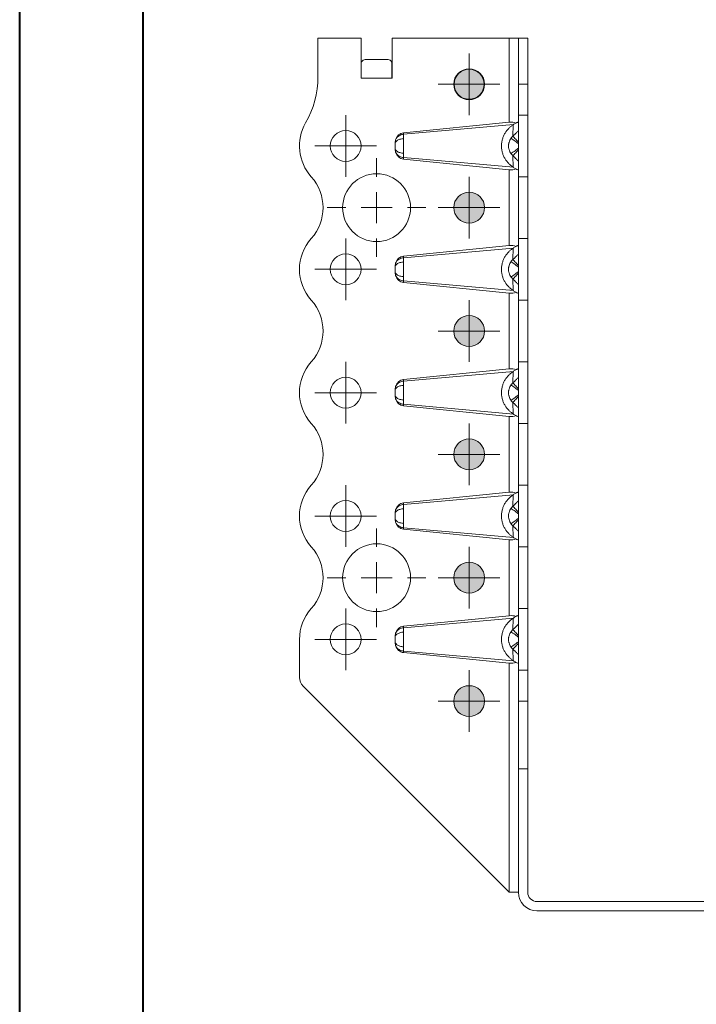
# Model space of a CAD drawing. Header units: millimetres. Extents: x 0 to 210, y 0 to 297.
# Tile 7 of 9: x 0 to 55, y 149 to 229. Entities that reach past the tile are written whole.
import ezdxf

# ---------------------------------------------------------------- set-up
doc = ezdxf.new("R2010")
doc.units = ezdxf.units.MM

# ---------------------------------------------------------------- blocks, each defined once
blk = doc.blocks.new('SW_CENTERMARKSYMBOL_0')
at = {"color": 0, "linetype": 'Continuous', "lineweight": 0}
for p, q in [((0, 2.5), (0, 4)), ((0, 0), (0, 1.25)), ((-2.5, 0), (-4, 0)), ((0, 0), (-1.25, 0)), ((0, 0), (0, -1.25)), ((0, 0), (1.25, 0)), ((2.5, 0), (4, 0)), ((0, -2.5), (0, -4))]:
    blk.add_line(p, q, dxfattribs=at)
blk = doc.blocks.new('SW_CENTERMARKSYMBOL_1')
at = {"color": 0, "linetype": 'Continuous', "lineweight": 0}
for p, q in [((0, 2.5), (0, 4)), ((0, 0), (0, 1.25)), ((-2.5, 0), (-4, 0)), ((0, 0), (-1.25, 0)), ((0, 0), (0, -1.25)), ((0, 0), (1.25, 0)), ((2.5, 0), (4, 0)), ((0, -2.5), (0, -4))]:
    blk.add_line(p, q, dxfattribs=at)
blk = doc.blocks.new('SW_CENTERMARKSYMBOL_2')
at = {"color": 0, "linetype": 'Continuous', "lineweight": 0}
for p, q in [((0, 1.25), (0, 2.5)), ((0, 0), (0, 1.25)), ((-1.25, 0), (-2.5, 0)), ((0, 0), (-1.25, 0)), ((0, 0), (0, -1.25)), ((0, 0), (1.25, 0)), ((1.25, 0), (2.5, 0)), ((0, -1.25), (0, -2.5))]:
    blk.add_line(p, q, dxfattribs=at)
blk = doc.blocks.new('SW_CENTERMARKSYMBOL_3')
at = {"color": 0, "linetype": 'Continuous', "lineweight": 0}
for p, q in [((0, 1.25), (0, 2.5)), ((0, 0), (0, 1.25)), ((-1.25, 0), (-2.5, 0)), ((0, 0), (-1.25, 0)), ((0, 0), (0, -1.25)), ((0, 0), (1.25, 0)), ((1.25, 0), (2.5, 0)), ((0, -1.25), (0, -2.5))]:
    blk.add_line(p, q, dxfattribs=at)
blk = doc.blocks.new('SW_CENTERMARKSYMBOL_4')
at = {"color": 0, "linetype": 'Continuous', "lineweight": 0}
for p, q in [((0, 1.25), (0, 2.5)), ((0, 0), (0, 1.25)), ((-1.25, 0), (-2.5, 0)), ((0, 0), (-1.25, 0)), ((0, 0), (0, -1.25)), ((0, 0), (1.25, 0)), ((1.25, 0), (2.5, 0)), ((0, -1.25), (0, -2.5))]:
    blk.add_line(p, q, dxfattribs=at)
blk = doc.blocks.new('SW_CENTERMARKSYMBOL_5')
at = {"color": 0, "linetype": 'Continuous', "lineweight": 0}
for p, q in [((0, 1.25), (0, 2.5)), ((0, 0), (0, 1.25)), ((-1.25, 0), (-2.5, 0)), ((0, 0), (-1.25, 0)), ((0, 0), (0, -1.25)), ((0, 0), (1.25, 0)), ((1.25, 0), (2.5, 0)), ((0, -1.25), (0, -2.5))]:
    blk.add_line(p, q, dxfattribs=at)
blk = doc.blocks.new('SW_CENTERMARKSYMBOL_6')
at = {"color": 0, "linetype": 'Continuous', "lineweight": 0}
for p, q in [((0, 1.25), (0, 2.5)), ((0, 0), (0, 1.25)), ((-1.25, 0), (-2.5, 0)), ((0, 0), (-1.25, 0)), ((0, 0), (0, -1.25)), ((0, 0), (1.25, 0)), ((1.25, 0), (2.5, 0)), ((0, -1.25), (0, -2.5))]:
    blk.add_line(p, q, dxfattribs=at)
blk = doc.blocks.new('SW_CENTERMARKSYMBOL_7')
at = {"color": 0, "linetype": 'Continuous', "lineweight": 0}
for p, q in [((0, 1.25), (0, 2.5)), ((0, 0), (0, 1.25)), ((-1.25, 0), (-2.5, 0)), ((0, 0), (-1.25, 0)), ((0, 0), (0, -1.25)), ((0, 0), (1.25, 0)), ((1.25, 0), (2.5, 0)), ((0, -1.25), (0, -2.5))]:
    blk.add_line(p, q, dxfattribs=at)
blk = doc.blocks.new('SW_CENTERMARKSYMBOL_8')
at = {"color": 0, "linetype": 'Continuous', "lineweight": 0}
for p, q in [((0, 1.25), (0, 2.5)), ((0, 0), (0, 1.25)), ((-1.25, 0), (-2.5, 0)), ((0, 0), (-1.25, 0)), ((0, 0), (0, -1.25)), ((0, 0), (1.25, 0)), ((1.25, 0), (2.5, 0)), ((0, -1.25), (0, -2.5))]:
    blk.add_line(p, q, dxfattribs=at)
blk = doc.blocks.new('SW_CENTERMARKSYMBOL_9')
at = {"color": 0, "linetype": 'Continuous', "lineweight": 0}
for p, q in [((0, 1.25), (0, 2.5)), ((0, 0), (0, 1.25)), ((-1.25, 0), (-2.5, 0)), ((0, 0), (-1.25, 0)), ((0, 0), (0, -1.25)), ((0, 0), (1.25, 0)), ((1.25, 0), (2.5, 0)), ((0, -1.25), (0, -2.5))]:
    blk.add_line(p, q, dxfattribs=at)
blk = doc.blocks.new('SW_CENTERMARKSYMBOL_10')
at = {"color": 0, "linetype": 'Continuous', "lineweight": 0}
for p, q in [((0, 1.25), (0, 2.5)), ((0, 0), (0, 1.25)), ((-1.25, 0), (-2.5, 0)), ((0, 0), (-1.25, 0)), ((0, 0), (0, -1.25)), ((0, 0), (1.25, 0)), ((1.25, 0), (2.5, 0)), ((0, -1.25), (0, -2.5))]:
    blk.add_line(p, q, dxfattribs=at)
blk = doc.blocks.new('SW_CENTERMARKSYMBOL_11')
at = {"color": 0, "linetype": 'Continuous', "lineweight": 0}
for p, q in [((0, 1.25), (0, 2.5)), ((0, 0), (0, 1.25)), ((-1.25, 0), (-2.5, 0)), ((0, 0), (-1.25, 0)), ((0, 0), (0, -1.25)), ((0, 0), (1.25, 0)), ((1.25, 0), (2.5, 0)), ((0, -1.25), (0, -2.5))]:
    blk.add_line(p, q, dxfattribs=at)
blk = doc.blocks.new('SW_CENTERMARKSYMBOL_12')
at = {"color": 0, "linetype": 'Continuous', "lineweight": 0}
for p, q in [((0, 1.25), (0, 2.5)), ((0, 0), (0, 1.25)), ((-1.25, 0), (-2.5, 0)), ((0, 0), (-1.25, 0)), ((0, 0), (0, -1.25)), ((0, 0), (1.25, 0)), ((1.25, 0), (2.5, 0)), ((0, -1.25), (0, -2.5))]:
    blk.add_line(p, q, dxfattribs=at)

msp = doc.modelspace()

# ---------------------------------------------------------------- hatches: boundary and pattern name
at = {"linetype": 'Continuous'}
h = msp.add_hatch(color=7, dxfattribs=at)
edge = h.paths.add_edge_path(flags=0)
edge.add_arc((36.505, 223.293), 1.218, 0, 360)
h = msp.add_hatch(color=7, dxfattribs=at)
edge = h.paths.add_edge_path(flags=0)
edge.add_arc((36.505, 213.293), 1.25, 0, 360)
h = msp.add_hatch(color=7, dxfattribs=at)
edge = h.paths.add_edge_path(flags=0)
edge.add_arc((36.505, 203.293), 1.25, 0, 360)
h = msp.add_hatch(color=7, dxfattribs=at)
edge = h.paths.add_edge_path(flags=0)
edge.add_arc((36.505, 193.293), 1.25, 0, 360)
h = msp.add_hatch(color=7, dxfattribs=at)
edge = h.paths.add_edge_path(flags=0)
edge.add_arc((36.505, 183.293), 1.25, 0, 360)
h = msp.add_hatch(color=7, dxfattribs=at)
edge = h.paths.add_edge_path(flags=0)
edge.add_arc((36.505, 173.293), 1.25, 0, 360)

# ---------------------------------------------------------------- linework, layer by layer
at = {"color": 7, "linetype": 'Continuous', "lineweight": 40}
for p, q in [((0.079, 0.215), (0.079, 297.215)), ((10.079, 5.215), (10.079, 292.215))]:
    msp.add_line(p, q, dxfattribs=at)
at = {"color": 7, "linetype": 'Continuous', "lineweight": 15}
for p, q in [((24.255, 227.043), (24.255, 223.906)), ((27.755, 227.043), (24.255, 227.043)), ((27.755, 223.788), (27.755, 227.043)), ((30.255, 227.043), (30.255, 223.788)), ((30.255, 227.043), (39.755, 227.043)), ((39.755, 227.043), (39.755, 220.218)), ((39.755, 227.043), (40.505, 227.043)), ((40.505, 227.043), (41.255, 227.043)), ((40.505, 223.293), (40.505, 227.043)), ((41.255, 227.043), (41.255, 223.293)), ((27.76, 225.092), (27.76, 223.793)), ((29.939, 225.293), (28.072, 225.293)), ((30.25, 223.793), (30.25, 225.092)), ((27.76, 223.788), (27.755, 223.788)), ((27.76, 223.793), (27.76, 223.788)), ((30.25, 223.793), (27.76, 223.793)), ((30.25, 223.793), (30.25, 223.788)), ((30.255, 223.788), (30.25, 223.788)), ((40.505, 223.293), (41.255, 223.293)), ((40.505, 220.793), (40.505, 223.293)), ((41.255, 223.293), (41.255, 220.793)), ((40.505, 220.793), (41.255, 220.793)), ((40.505, 215.793), (40.505, 220.793)), ((41.255, 220.793), (41.255, 215.793)), ((31.189, 219.362), (39.755, 220.218)), ((40.092, 220.021), (31.189, 219.236)), ((40.05, 219.083), (40.063, 220.002)), ((31.189, 219.236), (31.189, 219.362)), ((31.189, 217.35), (40.092, 216.565)), ((31.189, 217.225), (31.189, 217.35)), ((39.755, 216.368), (31.189, 217.225)), ((40.063, 216.584), (40.05, 217.503)), ((39.755, 216.368), (39.755, 210.218)), ((40.505, 215.793), (41.255, 215.793)), ((40.505, 210.793), (40.505, 215.793)), ((41.255, 215.793), (41.255, 210.793)), ((40.505, 210.793), (41.255, 210.793)), ((40.505, 205.793), (40.505, 210.793)), ((41.255, 210.793), (41.255, 205.793)), ((31.189, 209.362), (39.755, 210.218)), ((40.092, 210.021), (31.189, 209.236)), ((40.05, 209.083), (40.063, 210.002)), ((31.189, 209.236), (31.189, 209.362)), ((31.189, 207.35), (40.092, 206.565)), ((31.189, 207.225), (31.189, 207.35)), ((39.755, 206.368), (31.189, 207.225)), ((40.063, 206.584), (40.05, 207.503)), ((39.755, 206.368), (39.755, 200.218)), ((40.505, 205.793), (41.255, 205.793)), ((40.505, 200.793), (40.505, 205.793)), ((41.255, 205.793), (41.255, 200.793)), ((40.505, 200.793), (41.255, 200.793)), ((40.505, 195.793), (40.505, 200.793)), ((41.255, 200.793), (41.255, 195.793)), ((31.189, 199.362), (39.755, 200.218)), ((40.092, 200.021), (31.189, 199.236)), ((40.05, 199.083), (40.063, 200.002)), ((31.189, 199.236), (31.189, 199.362)), ((31.189, 197.35), (40.092, 196.565)), ((31.189, 197.225), (31.189, 197.35)), ((39.755, 196.368), (31.189, 197.225)), ((40.063, 196.584), (40.05, 197.503)), ((39.755, 196.368), (39.755, 190.218)), ((40.505, 195.793), (41.255, 195.793)), ((40.505, 190.793), (40.505, 195.793)), ((41.255, 195.793), (41.255, 190.793)), ((40.505, 190.793), (41.255, 190.793)), ((40.505, 185.793), (40.505, 190.793)), ((41.255, 190.793), (41.255, 185.793)), ((31.189, 189.362), (39.755, 190.218)), ((40.092, 190.021), (31.189, 189.236)), ((40.05, 189.083), (40.063, 190.002)), ((31.189, 189.236), (31.189, 189.362)), ((31.189, 187.35), (40.092, 186.565)), ((31.189, 187.225), (31.189, 187.35)), ((39.755, 186.368), (31.189, 187.225)), ((40.063, 186.584), (40.05, 187.503)), ((39.755, 186.368), (39.755, 180.218)), ((40.505, 185.793), (41.255, 185.793)), ((40.505, 180.793), (40.505, 185.793)), ((41.255, 185.793), (41.255, 180.793)), ((40.505, 180.793), (41.255, 180.793)), ((40.505, 175.793), (40.505, 180.793)), ((41.255, 180.793), (41.255, 175.793)), ((31.189, 179.362), (39.755, 180.218)), ((40.092, 180.021), (31.189, 179.236)), ((40.05, 179.083), (40.063, 180.002)), ((31.189, 179.236), (31.189, 179.362)), ((22.755, 178.293), (22.755, 175.207)), ((31.189, 177.35), (40.092, 176.565)), ((31.189, 177.225), (31.189, 177.35)), ((39.755, 176.368), (31.189, 177.225)), ((40.063, 176.584), (40.05, 177.503)), ((39.755, 176.368), (39.755, 157.793)), ((40.505, 175.793), (41.255, 175.793)), ((40.505, 173.293), (40.505, 175.793)), ((41.255, 175.793), (41.255, 173.293)), ((23.048, 174.5), (39.755, 157.793)), ((40.505, 173.293), (41.255, 173.293)), ((40.505, 167.793), (40.505, 173.293)), ((41.255, 173.293), (41.255, 167.793)), ((40.505, 167.793), (40.505, 157.793)), ((40.505, 167.793), (41.255, 167.793)), ((41.255, 157.793), (41.255, 167.793)), ((39.755, 157.793), (40.505, 157.793)), ((90.505, 157.043), (42.005, 157.043)), ((42.005, 156.293), (90.505, 156.293))]:
    msp.add_line(p, q, dxfattribs=at)
for centre, radius in [((36.505, 223.293), 1.25), ((26.505, 218.293), 1.25), ((29.005, 213.293), 2.75), ((36.505, 213.293), 1.25), ((26.505, 208.293), 1.25), ((36.505, 203.293), 1.25), ((26.505, 198.293), 1.25), ((36.505, 193.293), 1.25), ((26.505, 188.293), 1.25), ((29.005, 183.293), 2.75), ((36.505, 183.293), 1.25), ((26.505, 178.293), 1.25), ((36.505, 173.293), 1.25)]:
    msp.add_circle(centre, radius, dxfattribs=at)
at = {"color": 7, "linetype": 'Continuous', "lineweight": 0}
for centre, radius in [((36.505, 223.293), 1.218), ((36.505, 213.293), 1.25), ((36.505, 203.293), 1.25), ((36.505, 193.293), 1.25), ((36.505, 183.293), 1.25), ((36.505, 173.293), 1.25)]:
    msp.add_circle(centre, radius, dxfattribs=at)
at = {"color": 7, "linetype": 'Continuous', "lineweight": 15}
for centre, radius, start, end in [((16.755, 223.906), 7.5, 330.07357, 0), ((26.505, 218.293), 3.75, 150.07357, 221.81031), ((20.915, 213.293), 3.75, 318.18969, 41.81031), ((26.505, 208.293), 3.75, 138.18969, 221.81031), ((20.915, 203.293), 3.75, 318.18969, 41.81031), ((26.505, 198.293), 3.75, 138.18969, 221.81031), ((20.915, 193.293), 3.75, 318.18969, 41.81031), ((26.505, 188.293), 3.75, 138.18969, 221.81031), ((20.915, 183.293), 3.75, 318.18969, 41.81031), ((26.505, 178.293), 3.75, 138.18969, 180), ((23.755, 175.207), 1, 180, 225), ((42.005, 157.793), 1.5, 180, 270), ((42.005, 157.793), 0.75, 180, 270)]:
    msp.add_arc(centre, radius, start, end, dxfattribs=at)
for centre, major_axis, ratio, start_param, end_param in [((28.072, 223.793), (0, 1.5), 0.415, 0, 0.523599), ((29.939, 223.793), (0, 1.5), 0.415, 5.759587, 6.283185), ((39.755, 219.818), (0.748, 0.104), 0.526022, 0.708779, 1.497812), ((31.255, 218.515), (0, 0.85), 0.882353, 0.088007, 1.236214), ((31.255, 218.071), (0, 0.85), 0.882353, 1.905379, 3.053585), ((39.755, 216.768), (0.748, -0.104), 0.526022, 4.785373, 5.574407), ((39.755, 209.818), (0.748, 0.104), 0.526022, 0.708779, 1.497812), ((31.255, 208.515), (0, 0.85), 0.882353, 0.088007, 1.236214), ((31.255, 208.071), (0, 0.85), 0.882353, 1.905379, 3.053585), ((39.755, 206.768), (0.748, -0.104), 0.526022, 4.785373, 5.574407), ((39.755, 199.818), (0.748, 0.104), 0.526022, 0.708779, 1.497812), ((31.255, 198.515), (0, 0.85), 0.882353, 0.088007, 1.236214), ((31.255, 198.071), (0, 0.85), 0.882353, 1.905379, 3.053585), ((39.755, 196.768), (0.748, -0.104), 0.526022, 4.785373, 5.574407), ((39.755, 189.818), (0.748, 0.104), 0.526022, 0.708779, 1.497812), ((31.255, 188.515), (0, 0.85), 0.882353, 0.088007, 1.236214), ((31.255, 188.071), (0, 0.85), 0.882353, 1.905379, 3.053585), ((39.755, 186.768), (0.748, -0.104), 0.526022, 4.785373, 5.574407), ((39.755, 179.818), (0.748, 0.104), 0.526022, 0.708779, 1.497812), ((31.255, 178.515), (0, 0.85), 0.882353, 0.088007, 1.236214), ((31.255, 178.071), (0, 0.85), 0.882353, 1.905379, 3.053585), ((39.755, 176.768), (0.748, -0.104), 0.526022, 4.785373, 5.574407)]:
    msp.add_ellipse(centre, major_axis=major_axis, ratio=ratio, start_param=start_param, end_param=end_param, dxfattribs=at)
for points, knots in [([(40.063, 216.584), (40.004, 216.625), (39.943, 216.669), (39.827, 216.765), (39.771, 216.816), (39.609, 216.981), (39.508, 217.105), (39.376, 217.323), (39.335, 217.4), (39.263, 217.56), (39.232, 217.645), (39.18, 217.822), (39.16, 217.913), (39.133, 218.098), (39.125, 218.192), (39.125, 218.384), (39.132, 218.479), (39.158, 218.665), (39.178, 218.758), (39.23, 218.935), (39.261, 219.019), (39.332, 219.181), (39.373, 219.259), (39.505, 219.476), (39.605, 219.602), (39.77, 219.77), (39.827, 219.822), (39.943, 219.917), (40.004, 219.961), (40.063, 220.002)], [0, 0, 0, 0, 0.0625, 0.0625, 0.125, 0.125, 0.25, 0.25, 0.3125, 0.3125, 0.375, 0.375, 0.4375, 0.4375, 0.5, 0.5, 0.5625, 0.5625, 0.625, 0.625, 0.6875, 0.6875, 0.75, 0.75, 0.875, 0.875, 0.9375, 0.9375, 1, 1, 1, 1]), ([(40.505, 219.524), (40.451, 219.472), (40.397, 219.42), (40.295, 219.321), (40.246, 219.274), (40.167, 219.197), (40.137, 219.168), (40.088, 219.12), (40.069, 219.102), (40.05, 219.083)], [-0.126791, -0.126791, -0.126791, -0.126791, -0.0817802, -0.0817802, -0.0412071, -0.0412071, -0.0158489, -0.0158489, 0, 0, 0, 0]), ([(40.288, 220.153), (40.321, 220.168), (40.351, 220.181), (40.405, 220.202), (40.429, 220.211), (40.485, 220.229), (40.505, 220.231), (40.505, 220.222)], [0, 0, 0, 0, 0.25, 0.25, 0.5, 0.5, 1, 1, 1, 1]), ([(31.196, 218.887), (31.09, 218.882), (30.881, 218.847), (30.656, 218.738), (30.531, 218.605), (30.505, 218.516), (30.505, 218.472)], [0, 0, 0, 0, 0.285714, 0.571429, 0.785714, 1, 1, 1, 1]), ([(31.189, 219.236), (31.084, 219.228), (30.877, 219.171), (30.657, 219), (30.572, 218.857), (30.547, 218.794)], [0, 0, 0, 0, 0.2857143, 0.5714286, 0.7743368, 0.7743368, 0.7743368, 0.7743368]), ([(31.196, 218.887), (31.196, 218.929), (31.195, 219.008), (31.192, 219.131), (31.191, 219.201), (31.189, 219.236)], [-0.03148795, -0.03148795, -0.03148795, -0.03148795, -0.02246352, -0.01343908, 0.00000001, 0.00000001, 0.00000001, 0.00000001]), ([(31.196, 217.699), (31.197, 217.749), (31.198, 217.854), (31.199, 218.026), (31.199, 218.202), (31.199, 218.354), (31.199, 218.473), (31.199, 218.56), (31.198, 218.704), (31.197, 218.813), (31.196, 218.887)], [-0.10675045, -0.10675045, -0.10675045, -0.10675045, -0.09599928, -0.0852481, -0.07449692, -0.06374574, -0.05837015, -0.05299456, -0.04761897, -0.03149221, -0.03149221, -0.03149221, -0.03149221]), ([(39.903, 218.919), (39.869, 218.872), (39.803, 218.767), (39.744, 218.616), (39.717, 218.504), (39.707, 218.44), (39.695, 218.343), (39.695, 218.227), (39.714, 218.097), (39.744, 217.971), (39.803, 217.82), (39.869, 217.714), (39.903, 217.667)], [-0.09692135, -0.09692135, -0.09692135, -0.09692135, -0.08573721, -0.07455307, -0.068961, -0.06616497, -0.06336893, -0.05218479, -0.04659272, -0.04100065, -0.02981651, -0.01863237, -0.01863237, -0.01863237, -0.01863237]), ([(40.05, 219.083), (40.041, 219.075), (40.02, 219.055), (39.985, 219.018), (39.944, 218.972), (39.917, 218.937), (39.903, 218.919)], [0, 0, 0, 0, 0.165455, 0.391316, 0.695873, 1, 1, 1, 1]), ([(39.903, 218.919), (39.904, 218.919), (39.905, 218.918), (39.907, 218.916), (39.914, 218.912), (39.927, 218.902), (39.949, 218.886), (40.005, 218.844), (40.121, 218.759), (40.313, 218.618), (40.441, 218.524), (40.505, 218.477)], [0, 0, 0, 0, 0.017857, 0.035714, 0.071429, 0.142857, 0.214286, 0.285714, 0.571429, 0.785714, 1, 1, 1, 1]), ([(40.05, 219.083), (40.061, 219.072), (40.173, 218.956), (40.398, 218.722), (40.505, 218.611)], [0, 0, 0, 0, 0.5, 0.9184242, 0.9184242, 0.9184242, 0.9184242]), ([(30.505, 218.472), (30.505, 218.449), (30.505, 218.417), (30.505, 218.374), (30.505, 218.347), (30.505, 218.311), (30.505, 218.266), (30.505, 218.213), (30.505, 218.161), (30.505, 218.13), (30.505, 218.115)], [-0.10675045, -0.10675045, -0.10675045, -0.10675045, -0.09062369, -0.0852481, -0.07987251, -0.07449692, -0.06374574, -0.05299456, -0.04224338, -0.03149221, -0.03149221, -0.03149221, -0.03149221]), ([(31.196, 217.699), (31.09, 217.704), (30.881, 217.739), (30.656, 217.848), (30.531, 217.982), (30.505, 218.07), (30.505, 218.115)], [0, 0, 0, 0, 0.285714, 0.571429, 0.785714, 1, 1, 1, 1]), ([(40.505, 218.11), (40.441, 218.063), (40.313, 217.968), (40.121, 217.827), (40.005, 217.742), (39.949, 217.701), (39.927, 217.684), (39.914, 217.675), (39.907, 217.67), (39.905, 217.668), (39.904, 217.668), (39.903, 217.667)], [0, 0, 0, 0, 0.214286, 0.428571, 0.714286, 0.785714, 0.857143, 0.928571, 0.964286, 0.982143, 1, 1, 1, 1]), ([(40.505, 217.976), (40.398, 217.865), (40.173, 217.631), (40.061, 217.515), (40.05, 217.503)], [0, 0, 0, 0, 0.4184242, 0.9184242, 0.9184242, 0.9184242, 0.9184242]), ([(30.547, 217.792), (30.572, 217.73), (30.657, 217.587), (30.877, 217.415), (31.084, 217.359), (31.189, 217.35)], [0, 0, 0, 0, 0.2029083, 0.4886225, 0.7743368, 0.7743368, 0.7743368, 0.7743368]), ([(31.189, 217.35), (31.191, 217.385), (31.192, 217.455), (31.195, 217.578), (31.196, 217.658), (31.196, 217.699)], [-0.03148796, -0.03148796, -0.03148796, -0.03148796, -0.01807564, -0.00903782, 0, 0, 0, 0]), ([(39.903, 217.667), (39.916, 217.651), (39.943, 217.615), (39.991, 217.56), (40.029, 217.523), (40.05, 217.503)], [0, 0, 0, 0, 0.2787042, 0.6087102, 1, 1, 1, 1]), ([(40.05, 217.503), (40.069, 217.485), (40.088, 217.466), (40.137, 217.419), (40.167, 217.389), (40.246, 217.313), (40.295, 217.266), (40.397, 217.167), (40.451, 217.114), (40.505, 217.062)], [-0.126791, -0.126791, -0.126791, -0.126791, -0.1109421, -0.1109421, -0.0855839, -0.0855839, -0.0450108, -0.0450108, 0, 0, 0, 0]), ([(40.505, 216.365), (40.505, 216.36), (40.501, 216.358), (40.481, 216.36), (40.467, 216.363), (40.41, 216.382), (40.355, 216.404), (40.288, 216.433)], [0, 0, 0, 0, 0.25, 0.25, 0.5, 0.5, 1, 1, 1, 1]), ([(40.063, 206.584), (40.004, 206.625), (39.943, 206.669), (39.827, 206.765), (39.771, 206.816), (39.609, 206.981), (39.508, 207.105), (39.376, 207.323), (39.335, 207.4), (39.263, 207.56), (39.232, 207.645), (39.18, 207.822), (39.16, 207.913), (39.133, 208.098), (39.125, 208.192), (39.125, 208.385), (39.132, 208.48), (39.158, 208.666), (39.178, 208.758), (39.23, 208.935), (39.261, 209.019), (39.332, 209.181), (39.373, 209.259), (39.505, 209.476), (39.605, 209.602), (39.77, 209.77), (39.827, 209.822), (39.943, 209.917), (40.004, 209.961), (40.063, 210.002)], [0, 0, 0, 0, 0.0625, 0.0625, 0.125, 0.125, 0.25, 0.25, 0.3125, 0.3125, 0.375, 0.375, 0.4375, 0.4375, 0.5, 0.5, 0.5625, 0.5625, 0.625, 0.625, 0.6875, 0.6875, 0.75, 0.75, 0.875, 0.875, 0.9375, 0.9375, 1, 1, 1, 1]), ([(40.288, 210.153), (40.321, 210.168), (40.351, 210.181), (40.405, 210.202), (40.429, 210.211), (40.485, 210.229), (40.505, 210.231), (40.505, 210.222)], [0, 0, 0, 0, 0.25, 0.25, 0.5, 0.5, 1, 1, 1, 1]), ([(31.189, 209.236), (31.084, 209.228), (30.877, 209.171), (30.657, 209), (30.572, 208.857), (30.547, 208.794)], [0, 0, 0, 0, 0.2857143, 0.5714286, 0.7743369, 0.7743369, 0.7743369, 0.7743369]), ([(31.196, 208.887), (31.195, 208.949), (31.193, 209.086), (31.191, 209.189), (31.189, 209.236)], [-0.03148795, -0.03148795, -0.03148795, -0.03148795, -0.0179513, 0.00000001, 0.00000001, 0.00000001, 0.00000001]), ([(40.505, 209.524), (40.451, 209.472), (40.397, 209.42), (40.295, 209.321), (40.246, 209.274), (40.167, 209.197), (40.137, 209.168), (40.088, 209.12), (40.069, 209.102), (40.05, 209.083)], [-0.126791, -0.126791, -0.126791, -0.126791, -0.0817802, -0.0817802, -0.0412071, -0.0412071, -0.0158489, -0.0158489, 0, 0, 0, 0]), ([(31.196, 208.887), (31.09, 208.882), (30.881, 208.847), (30.656, 208.738), (30.531, 208.605), (30.505, 208.516), (30.505, 208.472)], [0, 0, 0, 0, 0.285714, 0.571429, 0.785714, 1, 1, 1, 1]), ([(30.505, 208.472), (30.505, 208.449), (30.505, 208.417), (30.505, 208.374), (30.505, 208.347), (30.505, 208.311), (30.505, 208.266), (30.505, 208.213), (30.505, 208.161), (30.505, 208.13), (30.505, 208.115)], [-0.10675045, -0.10675045, -0.10675045, -0.10675045, -0.09062369, -0.0852481, -0.07987251, -0.07449692, -0.06374574, -0.05299456, -0.04224338, -0.03149221, -0.03149221, -0.03149221, -0.03149221]), ([(31.196, 207.699), (31.197, 207.749), (31.198, 207.854), (31.199, 208.026), (31.199, 208.202), (31.199, 208.354), (31.199, 208.473), (31.199, 208.56), (31.198, 208.704), (31.197, 208.813), (31.196, 208.887)], [-0.10675045, -0.10675045, -0.10675045, -0.10675045, -0.09599928, -0.0852481, -0.07449692, -0.06374574, -0.05837015, -0.05299456, -0.04761897, -0.03149221, -0.03149221, -0.03149221, -0.03149221]), ([(39.903, 208.919), (39.869, 208.872), (39.803, 208.767), (39.744, 208.616), (39.717, 208.504), (39.707, 208.44), (39.695, 208.343), (39.695, 208.227), (39.714, 208.097), (39.744, 207.971), (39.803, 207.82), (39.869, 207.714), (39.903, 207.667)], [-0.09692135, -0.09692135, -0.09692135, -0.09692135, -0.08573721, -0.07455307, -0.068961, -0.06616497, -0.06336893, -0.05218479, -0.04659272, -0.04100065, -0.02981651, -0.01863237, -0.01863237, -0.01863237, -0.01863237]), ([(40.05, 209.083), (40.041, 209.075), (40.02, 209.055), (39.985, 209.018), (39.944, 208.972), (39.917, 208.937), (39.903, 208.919)], [0, 0, 0, 0, 0.165455, 0.391316, 0.695883, 1, 1, 1, 1]), ([(39.903, 208.919), (39.904, 208.919), (39.905, 208.918), (39.907, 208.916), (39.914, 208.912), (39.927, 208.902), (39.949, 208.886), (40.005, 208.844), (40.121, 208.759), (40.313, 208.618), (40.441, 208.524), (40.505, 208.477)], [0, 0, 0, 0, 0.017857, 0.035714, 0.071429, 0.142857, 0.214286, 0.285714, 0.571429, 0.785714, 1, 1, 1, 1]), ([(40.05, 209.083), (40.061, 209.072), (40.173, 208.956), (40.398, 208.722), (40.505, 208.611)], [0, 0, 0, 0, 0.5, 0.9184242, 0.9184242, 0.9184242, 0.9184242]), ([(30.505, 208.115), (30.505, 208.07), (30.531, 207.982), (30.656, 207.848), (30.881, 207.739), (31.09, 207.704), (31.196, 207.699)], [0, 0, 0, 0, 0.214286, 0.428571, 0.714286, 1, 1, 1, 1]), ([(30.547, 207.792), (30.572, 207.73), (30.657, 207.587), (30.877, 207.415), (31.084, 207.359), (31.189, 207.35)], [0, 0, 0, 0, 0.2029134, 0.4886277, 0.774342, 0.774342, 0.774342, 0.774342]), ([(31.189, 207.35), (31.191, 207.391), (31.193, 207.492), (31.195, 207.627), (31.196, 207.699)], [-0.03148795, -0.03148795, -0.03148795, -0.03148795, -0.01574397, 0, 0, 0, 0]), ([(40.505, 208.11), (40.441, 208.063), (40.313, 207.968), (40.121, 207.827), (40.005, 207.742), (39.949, 207.701), (39.927, 207.684), (39.914, 207.675), (39.907, 207.67), (39.905, 207.668), (39.904, 207.668), (39.903, 207.667)], [0, 0, 0, 0, 0.214286, 0.428571, 0.714286, 0.785714, 0.857143, 0.928571, 0.964286, 0.982143, 1, 1, 1, 1]), ([(39.903, 207.667), (39.916, 207.651), (39.943, 207.615), (39.991, 207.56), (40.029, 207.523), (40.05, 207.503)], [0, 0, 0, 0, 0.2787047, 0.6087107, 1, 1, 1, 1]), ([(40.505, 207.976), (40.398, 207.865), (40.173, 207.631), (40.061, 207.515), (40.05, 207.503)], [0, 0, 0, 0, 0.4184242, 0.9184242, 0.9184242, 0.9184242, 0.9184242]), ([(40.05, 207.503), (40.069, 207.485), (40.088, 207.466), (40.137, 207.419), (40.167, 207.389), (40.246, 207.313), (40.295, 207.266), (40.397, 207.167), (40.451, 207.114), (40.505, 207.062)], [-0.126791, -0.126791, -0.126791, -0.126791, -0.1109421, -0.1109421, -0.0855839, -0.0855839, -0.0450108, -0.0450108, 0, 0, 0, 0]), ([(40.505, 206.365), (40.505, 206.36), (40.501, 206.358), (40.481, 206.36), (40.467, 206.363), (40.41, 206.382), (40.355, 206.404), (40.288, 206.433)], [0, 0, 0, 0, 0.25, 0.25, 0.5, 0.5, 1, 1, 1, 1]), ([(40.063, 196.584), (40.004, 196.625), (39.943, 196.669), (39.827, 196.765), (39.771, 196.816), (39.608, 196.981), (39.508, 197.105), (39.376, 197.323), (39.335, 197.4), (39.263, 197.561), (39.232, 197.645), (39.18, 197.822), (39.16, 197.913), (39.133, 198.098), (39.125, 198.192), (39.125, 198.385), (39.132, 198.48), (39.158, 198.666), (39.178, 198.758), (39.23, 198.935), (39.261, 199.019), (39.332, 199.181), (39.373, 199.259), (39.505, 199.476), (39.605, 199.602), (39.77, 199.77), (39.827, 199.822), (39.943, 199.917), (40.004, 199.961), (40.063, 200.002)], [0, 0, 0, 0, 0.0625, 0.0625, 0.125, 0.125, 0.25, 0.25, 0.3125, 0.3125, 0.375, 0.375, 0.4375, 0.4375, 0.5, 0.5, 0.5625, 0.5625, 0.625, 0.625, 0.6875, 0.6875, 0.75, 0.75, 0.875, 0.875, 0.9375, 0.9375, 1, 1, 1, 1]), ([(40.288, 200.153), (40.321, 200.168), (40.351, 200.181), (40.405, 200.202), (40.429, 200.211), (40.485, 200.229), (40.505, 200.231), (40.505, 200.222)], [0, 0, 0, 0, 0.25, 0.25, 0.5, 0.5, 1, 1, 1, 1]), ([(31.196, 198.887), (31.09, 198.882), (30.881, 198.847), (30.656, 198.738), (30.531, 198.605), (30.505, 198.516), (30.505, 198.472)], [0, 0, 0, 0, 0.285714, 0.571429, 0.785714, 1, 1, 1, 1]), ([(31.189, 199.236), (31.084, 199.228), (30.877, 199.171), (30.657, 199), (30.572, 198.857), (30.547, 198.794)], [0, 0, 0, 0, 0.2857143, 0.5714286, 0.7743371, 0.7743371, 0.7743371, 0.7743371]), ([(31.196, 198.887), (31.196, 198.929), (31.195, 199.008), (31.192, 199.131), (31.191, 199.201), (31.189, 199.236)], [-0.03148795, -0.03148795, -0.03148795, -0.03148795, -0.02246352, -0.01343908, 0.00000001, 0.00000001, 0.00000001, 0.00000001]), ([(31.196, 197.699), (31.197, 197.749), (31.198, 197.854), (31.199, 198.026), (31.199, 198.202), (31.199, 198.354), (31.199, 198.473), (31.199, 198.56), (31.198, 198.704), (31.197, 198.813), (31.196, 198.887)], [-0.10675045, -0.10675045, -0.10675045, -0.10675045, -0.09599928, -0.0852481, -0.07449692, -0.06374574, -0.05837015, -0.05299456, -0.04761897, -0.03149221, -0.03149221, -0.03149221, -0.03149221]), ([(39.903, 198.919), (39.869, 198.872), (39.803, 198.767), (39.744, 198.616), (39.717, 198.504), (39.707, 198.44), (39.695, 198.343), (39.695, 198.227), (39.714, 198.097), (39.744, 197.971), (39.803, 197.82), (39.869, 197.714), (39.903, 197.667)], [-0.09692135, -0.09692135, -0.09692135, -0.09692135, -0.08573721, -0.07455307, -0.068961, -0.06616497, -0.06336893, -0.05218479, -0.04659272, -0.04100065, -0.02981651, -0.01863237, -0.01863237, -0.01863237, -0.01863237]), ([(40.05, 199.083), (40.041, 199.075), (40.02, 199.055), (39.985, 199.018), (39.944, 198.972), (39.917, 198.937), (39.903, 198.919)], [0, 0, 0, 0, 0.165455, 0.391316, 0.695883, 1, 1, 1, 1]), ([(39.903, 198.919), (39.904, 198.919), (39.905, 198.918), (39.907, 198.916), (39.914, 198.912), (39.927, 198.902), (39.949, 198.886), (40.005, 198.844), (40.121, 198.759), (40.313, 198.618), (40.441, 198.524), (40.505, 198.477)], [0, 0, 0, 0, 0.017857, 0.035714, 0.071429, 0.142857, 0.214286, 0.285714, 0.571429, 0.785714, 1, 1, 1, 1]), ([(40.505, 199.524), (40.451, 199.472), (40.397, 199.42), (40.295, 199.321), (40.246, 199.274), (40.167, 199.197), (40.137, 199.168), (40.088, 199.12), (40.069, 199.102), (40.05, 199.083)], [-0.126791, -0.126791, -0.126791, -0.126791, -0.0817802, -0.0817802, -0.0412071, -0.0412071, -0.0158489, -0.0158489, 0, 0, 0, 0]), ([(40.05, 199.083), (40.061, 199.072), (40.173, 198.956), (40.398, 198.722), (40.505, 198.611)], [0, 0, 0, 0, 0.5, 0.9184242, 0.9184242, 0.9184242, 0.9184242]), ([(30.505, 198.472), (30.505, 198.449), (30.505, 198.417), (30.505, 198.374), (30.505, 198.347), (30.505, 198.311), (30.505, 198.266), (30.505, 198.213), (30.505, 198.161), (30.505, 198.13), (30.505, 198.115)], [-0.10675045, -0.10675045, -0.10675045, -0.10675045, -0.09062369, -0.0852481, -0.07987251, -0.07449692, -0.06374574, -0.05299456, -0.04224338, -0.03149221, -0.03149221, -0.03149221, -0.03149221]), ([(31.196, 197.699), (31.09, 197.704), (30.881, 197.739), (30.656, 197.848), (30.531, 197.982), (30.505, 198.07), (30.505, 198.115)], [0, 0, 0, 0, 0.285714, 0.571429, 0.785714, 1, 1, 1, 1]), ([(40.505, 198.11), (40.441, 198.063), (40.313, 197.968), (40.121, 197.827), (40.005, 197.742), (39.949, 197.701), (39.927, 197.684), (39.914, 197.675), (39.907, 197.67), (39.905, 197.668), (39.904, 197.668), (39.903, 197.667)], [0, 0, 0, 0, 0.214286, 0.428571, 0.714286, 0.785714, 0.857143, 0.928571, 0.964286, 0.982143, 1, 1, 1, 1]), ([(40.505, 197.976), (40.398, 197.865), (40.173, 197.631), (40.061, 197.515), (40.05, 197.503)], [0, 0, 0, 0, 0.4184242, 0.9184242, 0.9184242, 0.9184242, 0.9184242]), ([(30.547, 197.792), (30.572, 197.73), (30.657, 197.587), (30.877, 197.415), (31.084, 197.359), (31.189, 197.35)], [0, 0, 0, 0, 0.2029085, 0.4886228, 0.7743371, 0.7743371, 0.7743371, 0.7743371]), ([(31.189, 197.35), (31.191, 197.385), (31.192, 197.455), (31.195, 197.578), (31.196, 197.658), (31.196, 197.699)], [-0.03148796, -0.03148796, -0.03148796, -0.03148796, -0.01807564, -0.00903782, 0, 0, 0, 0]), ([(39.903, 197.667), (39.917, 197.649), (39.944, 197.614), (39.993, 197.559), (40.029, 197.523), (40.05, 197.503)], [0, 0, 0, 0, 0.304224, 0.608708, 1, 1, 1, 1]), ([(40.05, 197.503), (40.069, 197.485), (40.088, 197.466), (40.137, 197.419), (40.167, 197.389), (40.246, 197.313), (40.295, 197.266), (40.397, 197.167), (40.451, 197.114), (40.505, 197.062)], [-0.126791, -0.126791, -0.126791, -0.126791, -0.1109421, -0.1109421, -0.0855839, -0.0855839, -0.0450108, -0.0450108, 0, 0, 0, 0]), ([(40.505, 196.365), (40.505, 196.36), (40.501, 196.358), (40.481, 196.36), (40.467, 196.363), (40.41, 196.382), (40.355, 196.404), (40.288, 196.433)], [0, 0, 0, 0, 0.25, 0.25, 0.5, 0.5, 1, 1, 1, 1]), ([(40.063, 186.584), (40.004, 186.625), (39.943, 186.669), (39.827, 186.765), (39.771, 186.816), (39.608, 186.981), (39.508, 187.105), (39.376, 187.323), (39.335, 187.4), (39.263, 187.561), (39.232, 187.645), (39.18, 187.822), (39.16, 187.913), (39.133, 188.098), (39.125, 188.192), (39.125, 188.385), (39.132, 188.48), (39.158, 188.666), (39.178, 188.758), (39.23, 188.935), (39.261, 189.019), (39.332, 189.181), (39.373, 189.259), (39.505, 189.476), (39.605, 189.602), (39.77, 189.77), (39.827, 189.822), (39.943, 189.917), (40.004, 189.961), (40.063, 190.002)], [0, 0, 0, 0, 0.0625, 0.0625, 0.125, 0.125, 0.25, 0.25, 0.3125, 0.3125, 0.375, 0.375, 0.4375, 0.4375, 0.5, 0.5, 0.5625, 0.5625, 0.625, 0.625, 0.6875, 0.6875, 0.75, 0.75, 0.875, 0.875, 0.9375, 0.9375, 1, 1, 1, 1]), ([(40.288, 190.153), (40.321, 190.168), (40.351, 190.181), (40.405, 190.202), (40.429, 190.211), (40.485, 190.229), (40.505, 190.231), (40.505, 190.222)], [0, 0, 0, 0, 0.25, 0.25, 0.5, 0.5, 1, 1, 1, 1]), ([(31.189, 189.236), (31.084, 189.228), (30.877, 189.171), (30.657, 189), (30.572, 188.857), (30.547, 188.794)], [0, 0, 0, 0, 0.2857143, 0.5714286, 0.7743372, 0.7743372, 0.7743372, 0.7743372]), ([(31.196, 188.887), (31.195, 188.949), (31.193, 189.086), (31.191, 189.189), (31.189, 189.236)], [-0.03148795, -0.03148795, -0.03148795, -0.03148795, -0.0179513, 0.00000001, 0.00000001, 0.00000001, 0.00000001]), ([(40.505, 189.524), (40.451, 189.472), (40.397, 189.42), (40.295, 189.321), (40.246, 189.274), (40.167, 189.197), (40.137, 189.168), (40.088, 189.12), (40.069, 189.102), (40.05, 189.083)], [-0.126791, -0.126791, -0.126791, -0.126791, -0.0817802, -0.0817802, -0.0412071, -0.0412071, -0.0158489, -0.0158489, 0, 0, 0, 0]), ([(31.196, 188.887), (31.09, 188.882), (30.881, 188.847), (30.656, 188.738), (30.531, 188.605), (30.505, 188.516), (30.505, 188.472)], [0, 0, 0, 0, 0.285714, 0.571429, 0.785714, 1, 1, 1, 1]), ([(30.505, 188.472), (30.505, 188.449), (30.505, 188.417), (30.505, 188.374), (30.505, 188.347), (30.505, 188.311), (30.505, 188.266), (30.505, 188.213), (30.505, 188.161), (30.505, 188.13), (30.505, 188.115)], [-0.10675045, -0.10675045, -0.10675045, -0.10675045, -0.09062369, -0.0852481, -0.07987251, -0.07449692, -0.06374574, -0.05299456, -0.04224338, -0.03149221, -0.03149221, -0.03149221, -0.03149221]), ([(31.196, 187.699), (31.197, 187.749), (31.198, 187.854), (31.199, 188.026), (31.199, 188.202), (31.199, 188.354), (31.199, 188.473), (31.199, 188.56), (31.198, 188.704), (31.197, 188.813), (31.196, 188.887)], [-0.10675045, -0.10675045, -0.10675045, -0.10675045, -0.09599928, -0.0852481, -0.07449692, -0.06374574, -0.05837015, -0.05299456, -0.04761897, -0.03149221, -0.03149221, -0.03149221, -0.03149221]), ([(39.903, 188.919), (39.869, 188.872), (39.803, 188.767), (39.744, 188.616), (39.713, 188.489), (39.695, 188.36), (39.695, 188.194), (39.732, 188.001), (39.803, 187.82), (39.869, 187.714), (39.903, 187.667)], [-0.09692135, -0.09692135, -0.09692135, -0.09692135, -0.08573721, -0.07455307, -0.068961, -0.06336893, -0.05218479, -0.04100065, -0.02981651, -0.01863237, -0.01863237, -0.01863237, -0.01863237]), ([(40.05, 189.083), (40.041, 189.075), (40.02, 189.055), (39.985, 189.018), (39.944, 188.972), (39.917, 188.937), (39.903, 188.919)], [0, 0, 0, 0, 0.1654558, 0.3913157, 0.6959169, 1, 1, 1, 1]), ([(39.903, 188.919), (39.904, 188.919), (39.905, 188.918), (39.907, 188.916), (39.914, 188.912), (39.927, 188.902), (39.949, 188.886), (40.005, 188.844), (40.121, 188.759), (40.313, 188.618), (40.441, 188.524), (40.505, 188.477)], [0, 0, 0, 0, 0.017857, 0.035714, 0.071429, 0.142857, 0.214286, 0.285714, 0.571429, 0.785714, 1, 1, 1, 1]), ([(40.05, 189.083), (40.061, 189.072), (40.173, 188.956), (40.398, 188.722), (40.505, 188.611)], [0, 0, 0, 0, 0.5, 0.9184242, 0.9184242, 0.9184242, 0.9184242]), ([(30.505, 188.115), (30.505, 188.07), (30.531, 187.982), (30.656, 187.848), (30.881, 187.739), (31.09, 187.704), (31.196, 187.699)], [0, 0, 0, 0, 0.214286, 0.428571, 0.714286, 1, 1, 1, 1]), ([(30.547, 187.792), (30.572, 187.73), (30.657, 187.587), (30.877, 187.415), (31.084, 187.359), (31.189, 187.35)], [0, 0, 0, 0, 0.2029136, 0.4886279, 0.7743422, 0.7743422, 0.7743422, 0.7743422]), ([(31.189, 187.35), (31.191, 187.391), (31.193, 187.492), (31.195, 187.627), (31.196, 187.699)], [-0.03148795, -0.03148795, -0.03148795, -0.03148795, -0.01574397, 0, 0, 0, 0]), ([(40.505, 188.11), (40.441, 188.063), (40.313, 187.968), (40.121, 187.827), (40.005, 187.742), (39.949, 187.701), (39.927, 187.684), (39.914, 187.675), (39.907, 187.67), (39.905, 187.668), (39.904, 187.668), (39.903, 187.667)], [0, 0, 0, 0, 0.214286, 0.428571, 0.714286, 0.785714, 0.857143, 0.928571, 0.964286, 0.982143, 1, 1, 1, 1]), ([(39.903, 187.667), (39.917, 187.649), (39.944, 187.614), (39.993, 187.559), (40.029, 187.523), (40.05, 187.503)], [0, 0, 0, 0, 0.3043372, 0.6087082, 1, 1, 1, 1]), ([(40.505, 187.976), (40.398, 187.865), (40.173, 187.631), (40.061, 187.515), (40.05, 187.503)], [0, 0, 0, 0, 0.4184242, 0.9184242, 0.9184242, 0.9184242, 0.9184242]), ([(40.05, 187.503), (40.069, 187.485), (40.088, 187.466), (40.137, 187.419), (40.167, 187.389), (40.246, 187.313), (40.295, 187.266), (40.397, 187.167), (40.451, 187.114), (40.505, 187.062)], [-0.126791, -0.126791, -0.126791, -0.126791, -0.1109421, -0.1109421, -0.0855839, -0.0855839, -0.0450108, -0.0450108, 0, 0, 0, 0]), ([(40.505, 186.365), (40.505, 186.36), (40.501, 186.358), (40.481, 186.36), (40.467, 186.363), (40.41, 186.382), (40.355, 186.404), (40.288, 186.433)], [0, 0, 0, 0, 0.25, 0.25, 0.5, 0.5, 1, 1, 1, 1]), ([(40.063, 176.584), (40.004, 176.625), (39.943, 176.669), (39.827, 176.765), (39.771, 176.816), (39.608, 176.981), (39.508, 177.105), (39.376, 177.323), (39.335, 177.4), (39.263, 177.561), (39.232, 177.645), (39.18, 177.822), (39.16, 177.913), (39.133, 178.098), (39.125, 178.193), (39.125, 178.385), (39.132, 178.48), (39.158, 178.666), (39.178, 178.758), (39.23, 178.935), (39.261, 179.019), (39.333, 179.181), (39.373, 179.259), (39.505, 179.476), (39.605, 179.602), (39.77, 179.77), (39.827, 179.822), (39.943, 179.917), (40.004, 179.961), (40.063, 180.002)], [0, 0, 0, 0, 0.0625, 0.0625, 0.125, 0.125, 0.25, 0.25, 0.3125, 0.3125, 0.375, 0.375, 0.4375, 0.4375, 0.5, 0.5, 0.5625, 0.5625, 0.625, 0.625, 0.6875, 0.6875, 0.75, 0.75, 0.875, 0.875, 0.9375, 0.9375, 1, 1, 1, 1]), ([(40.288, 180.153), (40.321, 180.168), (40.351, 180.181), (40.405, 180.202), (40.429, 180.211), (40.485, 180.229), (40.505, 180.231), (40.505, 180.222)], [0, 0, 0, 0, 0.25, 0.25, 0.5, 0.5, 1, 1, 1, 1]), ([(31.196, 178.887), (31.09, 178.882), (30.881, 178.847), (30.656, 178.738), (30.531, 178.605), (30.505, 178.516), (30.505, 178.472)], [0, 0, 0, 0, 0.285714, 0.571429, 0.785714, 1, 1, 1, 1]), ([(31.189, 179.236), (31.084, 179.228), (30.877, 179.171), (30.657, 179), (30.572, 178.857), (30.547, 178.794)], [0, 0, 0, 0, 0.2857143, 0.5714286, 0.7743374, 0.7743374, 0.7743374, 0.7743374]), ([(31.196, 178.887), (31.195, 178.949), (31.193, 179.086), (31.191, 179.189), (31.189, 179.236)], [-0.03148795, -0.03148795, -0.03148795, -0.03148795, -0.0179513, 0.00000001, 0.00000001, 0.00000001, 0.00000001]), ([(31.196, 177.699), (31.197, 177.749), (31.198, 177.854), (31.199, 178.026), (31.199, 178.202), (31.199, 178.354), (31.199, 178.473), (31.199, 178.56), (31.198, 178.704), (31.197, 178.813), (31.196, 178.887)], [-0.10675045, -0.10675045, -0.10675045, -0.10675045, -0.09599928, -0.0852481, -0.07449692, -0.06374574, -0.05837015, -0.05299456, -0.04761897, -0.03149221, -0.03149221, -0.03149221, -0.03149221]), ([(39.903, 178.919), (39.886, 178.896), (39.852, 178.846), (39.791, 178.737), (39.744, 178.616), (39.713, 178.489), (39.695, 178.36), (39.695, 178.227), (39.714, 178.097), (39.744, 177.971), (39.791, 177.85), (39.852, 177.741), (39.886, 177.691), (39.903, 177.667)], [-0.09692135, -0.09692135, -0.09692135, -0.09692135, -0.09132928, -0.08573721, -0.07455307, -0.068961, -0.06336893, -0.05218479, -0.04659272, -0.04100065, -0.02981651, -0.02422444, -0.01863237, -0.01863237, -0.01863237, -0.01863237]), ([(40.05, 179.083), (40.041, 179.075), (40.02, 179.055), (39.985, 179.018), (39.944, 178.972), (39.917, 178.937), (39.903, 178.919)], [0, 0, 0, 0, 0.1654557, 0.3913155, 0.6959168, 1, 1, 1, 1]), ([(39.903, 178.919), (39.904, 178.919), (39.905, 178.918), (39.907, 178.916), (39.914, 178.912), (39.927, 178.902), (39.949, 178.886), (40.005, 178.844), (40.121, 178.759), (40.313, 178.618), (40.441, 178.524), (40.505, 178.477)], [0, 0, 0, 0, 0.017857, 0.035714, 0.071429, 0.142857, 0.214286, 0.285714, 0.571429, 0.785714, 1, 1, 1, 1]), ([(40.505, 179.524), (40.451, 179.472), (40.397, 179.42), (40.295, 179.321), (40.246, 179.274), (40.167, 179.197), (40.137, 179.168), (40.088, 179.12), (40.069, 179.102), (40.05, 179.083)], [-0.126791, -0.126791, -0.126791, -0.126791, -0.0817802, -0.0817802, -0.0412071, -0.0412071, -0.0158489, -0.0158489, 0, 0, 0, 0]), ([(40.05, 179.083), (40.061, 179.072), (40.173, 178.956), (40.398, 178.722), (40.505, 178.611)], [0, 0, 0, 0, 0.5, 0.9184242, 0.9184242, 0.9184242, 0.9184242]), ([(30.505, 178.472), (30.505, 178.449), (30.505, 178.417), (30.505, 178.374), (30.505, 178.347), (30.505, 178.311), (30.505, 178.266), (30.505, 178.213), (30.505, 178.161), (30.505, 178.13), (30.505, 178.115)], [-0.10675045, -0.10675045, -0.10675045, -0.10675045, -0.09062369, -0.0852481, -0.07987251, -0.07449692, -0.06374574, -0.05299456, -0.04224338, -0.03149221, -0.03149221, -0.03149221, -0.03149221]), ([(30.505, 178.115), (30.505, 178.07), (30.531, 177.982), (30.656, 177.848), (30.881, 177.739), (31.09, 177.704), (31.196, 177.699)], [0, 0, 0, 0, 0.214286, 0.428571, 0.714286, 1, 1, 1, 1]), ([(40.505, 178.11), (40.441, 178.063), (40.313, 177.968), (40.121, 177.827), (40.005, 177.742), (39.949, 177.701), (39.927, 177.684), (39.914, 177.675), (39.907, 177.67), (39.905, 177.668), (39.904, 177.668), (39.903, 177.667)], [0, 0, 0, 0, 0.214286, 0.428571, 0.714286, 0.785714, 0.857143, 0.928571, 0.964286, 0.982143, 1, 1, 1, 1]), ([(30.547, 177.792), (30.572, 177.73), (30.657, 177.587), (30.877, 177.415), (31.084, 177.359), (31.189, 177.35)], [0, 0, 0, 0, 0.2029138, 0.488628, 0.7743423, 0.7743423, 0.7743423, 0.7743423]), ([(31.189, 177.35), (31.191, 177.391), (31.193, 177.492), (31.195, 177.627), (31.196, 177.699)], [-0.03148795, -0.03148795, -0.03148795, -0.03148795, -0.01574397, 0, 0, 0, 0]), ([(39.903, 177.667), (39.917, 177.649), (39.944, 177.614), (39.993, 177.559), (40.029, 177.523), (40.05, 177.503)], [0, 0, 0, 0, 0.304338, 0.608708, 1, 1, 1, 1]), ([(40.505, 177.976), (40.398, 177.865), (40.173, 177.631), (40.061, 177.515), (40.05, 177.503)], [0, 0, 0, 0, 0.4184242, 0.9184242, 0.9184242, 0.9184242, 0.9184242]), ([(40.05, 177.503), (40.069, 177.485), (40.088, 177.466), (40.137, 177.419), (40.167, 177.389), (40.246, 177.313), (40.295, 177.266), (40.397, 177.167), (40.451, 177.114), (40.505, 177.062)], [-0.126791, -0.126791, -0.126791, -0.126791, -0.1109421, -0.1109421, -0.0855839, -0.0855839, -0.0450108, -0.0450108, 0, 0, 0, 0]), ([(40.505, 176.365), (40.505, 176.36), (40.501, 176.358), (40.481, 176.36), (40.467, 176.363), (40.41, 176.382), (40.355, 176.404), (40.288, 176.433)], [0, 0, 0, 0, 0.25, 0.25, 0.5, 0.5, 1, 1, 1, 1])]:
    msp.add_open_spline(points, degree=3, knots=knots, dxfattribs=at)
for points in [[(40.092, 220.021), (40.082, 220.015), (40.073, 220.009), (40.063, 220.002)], [(40.288, 220.153), (40.221, 220.11), (40.156, 220.066), (40.092, 220.021)], [(30.547, 218.794), (30.515, 218.69), (30.505, 218.581), (30.505, 218.472)], [(30.505, 218.115), (30.505, 218.006), (30.515, 217.896), (30.547, 217.792)], [(40.063, 216.584), (40.073, 216.578), (40.082, 216.571), (40.092, 216.565)], [(40.092, 216.565), (40.156, 216.521), (40.221, 216.477), (40.288, 216.433)], [(40.092, 210.021), (40.082, 210.015), (40.073, 210.009), (40.063, 210.002)], [(40.288, 210.153), (40.221, 210.11), (40.156, 210.066), (40.092, 210.021)], [(30.547, 208.794), (30.515, 208.69), (30.505, 208.581), (30.505, 208.472)], [(30.505, 208.115), (30.505, 208.006), (30.515, 207.896), (30.547, 207.792)], [(40.063, 206.584), (40.073, 206.578), (40.082, 206.571), (40.092, 206.565)], [(40.092, 206.565), (40.156, 206.521), (40.221, 206.477), (40.288, 206.433)], [(40.092, 200.021), (40.082, 200.015), (40.073, 200.009), (40.063, 200.002)], [(40.288, 200.153), (40.221, 200.11), (40.156, 200.066), (40.092, 200.021)], [(30.547, 198.794), (30.515, 198.69), (30.505, 198.581), (30.505, 198.472)], [(30.505, 198.115), (30.505, 198.006), (30.515, 197.896), (30.547, 197.792)], [(40.063, 196.584), (40.073, 196.578), (40.082, 196.571), (40.092, 196.565)], [(40.092, 196.565), (40.156, 196.521), (40.221, 196.477), (40.288, 196.433)], [(40.092, 190.021), (40.082, 190.015), (40.073, 190.009), (40.063, 190.002)], [(40.288, 190.153), (40.221, 190.11), (40.156, 190.066), (40.092, 190.021)], [(30.547, 188.794), (30.515, 188.69), (30.505, 188.581), (30.505, 188.472)], [(30.505, 188.115), (30.505, 188.006), (30.515, 187.896), (30.547, 187.792)], [(40.063, 186.584), (40.073, 186.578), (40.082, 186.571), (40.092, 186.565)], [(40.092, 186.565), (40.156, 186.521), (40.221, 186.477), (40.288, 186.433)], [(40.092, 180.021), (40.082, 180.015), (40.073, 180.009), (40.063, 180.002)], [(40.288, 180.153), (40.221, 180.11), (40.156, 180.066), (40.092, 180.021)], [(30.547, 178.794), (30.515, 178.69), (30.505, 178.581), (30.505, 178.472)], [(30.505, 178.115), (30.505, 178.006), (30.515, 177.896), (30.547, 177.792)], [(40.063, 176.584), (40.073, 176.578), (40.082, 176.571), (40.092, 176.565)], [(40.092, 176.565), (40.156, 176.521), (40.221, 176.477), (40.288, 176.433)]]:
    msp.add_open_spline(points, degree=3, dxfattribs=at)

# ---------------------------------------------------------------- block references
at = {"color": 7, "linetype": 'Continuous', "lineweight": 0}
for name, p in [('SW_CENTERMARKSYMBOL_7', (36.505, 223.293)), ('SW_CENTERMARKSYMBOL_12', (26.505, 218.293)), ('SW_CENTERMARKSYMBOL_1', (29.005, 213.293)), ('SW_CENTERMARKSYMBOL_6', (36.505, 213.293)), ('SW_CENTERMARKSYMBOL_11', (26.505, 208.293)), ('SW_CENTERMARKSYMBOL_5', (36.505, 203.293)), ('SW_CENTERMARKSYMBOL_10', (26.505, 198.293)), ('SW_CENTERMARKSYMBOL_4', (36.505, 193.293)), ('SW_CENTERMARKSYMBOL_9', (26.505, 188.293)), ('SW_CENTERMARKSYMBOL_0', (29.005, 183.293)), ('SW_CENTERMARKSYMBOL_3', (36.505, 183.293)), ('SW_CENTERMARKSYMBOL_8', (26.505, 178.293)), ('SW_CENTERMARKSYMBOL_2', (36.505, 173.293))]:
    msp.add_blockref(name, p, dxfattribs=at)

doc.saveas('drawing.dxf')
